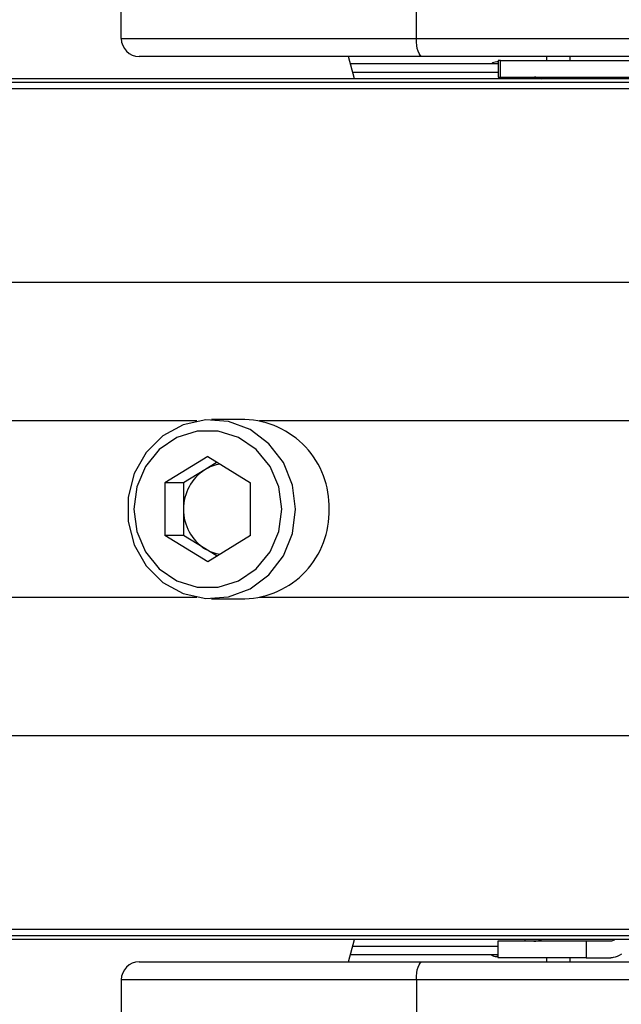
# Model space of a CAD drawing. Header units: millimetres. Extents: x 20 to 26059, y 28 to 17777.
# Tile 49 of 90: x 8803 to 8870, y 13209 to 13319. Entities that reach past the tile are written whole.
import ezdxf

# ---------------------------------------------------------------- set-up
doc = ezdxf.new("R2010")
doc.units = ezdxf.units.MM
doc.header["$LTSCALE"] = 2
doc.layers.add('COMPONENT_GEOMETRY', color=7, linetype='Continuous')
doc.styles.add('SLDTEXTSTYLE0', font='TXT', dxfattribs={"width": 0.75})
doc.dimstyles.new('SLDDIMSTYLE0', dxfattribs={"dimtxt": 150, "dimasz": 6.604, "dimexe": 0, "dimexo": 0.0625, "dimgap": 37.5, "dimtad": 0, "dimtih": 1, "dimtoh": 1, "dimdec": 0, "dimrnd": 1e-09, "dimzin": 12, "dimdsep": 46, "dimtxsty": 'SLDTEXTSTYLE0', "dimsah": 1, "dimcen": 0.09, "dimadec": 0, "dimazin": 3, "dimtfac": 1, "dimtdec": 0, "dimtofl": 0, "dimtmove": 0, "dimatfit": 3, "dimfxl": 1, "dimfrac": 2, "dimtolj": 1, "dimtzin": 12, "dimarcsym": 0})

# ---------------------------------------------------------------- blocks, each defined once
blk = doc.blocks.new('_D')
at = {"layer": 'COMPONENT_GEOMETRY', "color": 7}
for p, q in [((8742.94, 17777.25), (8697.24, 17777.25)), ((8697.24, 17777.25), (8697.24, 17539.12)), ((9453.98, 17777.25), (9499.68, 17777.25)), ((9499.68, 17777.25), (9499.68, 17539.12)), ((2197.17, 13286.24), (2197.17, 17567.56)), ((15999.75, 13309.49), (15999.75, 17567.56)), ((2197.17, 17561.21), (8628.2, 17561.21)), ((15999.75, 17561.21), (9568.72, 17561.21)), ((8697.24, 17539.12), (8742.94, 17539.12)), ((9499.68, 17539.12), (9453.98, 17539.12))]:
    blk.add_line(p, q, dxfattribs=at)
for points in [[(2197.17, 17561.21), (2203.77, 17560.19), (2203.77, 17562.22)], [(15999.75, 17561.21), (15993.15, 17562.22), (15993.15, 17560.19)]]:
    blk.add_solid(points, dxfattribs=at)
at = {"layer": 'COMPONENT_GEOMETRY', "color": 7, "char_height": 150, "attachment_point": 1, "style": 'SLDTEXTSTYLE0'}
for s, insert in [('22\'7.70"', (8742.94, 17732.48)), ('6901mm', (8689.29, 17508.06))]:
    blk.add_mtext(s, dxfattribs=dict(at, insert=insert))

msp = doc.modelspace()

# ---------------------------------------------------------------- linework, layer by layer
at = {"color": 7, "linetype": 'Continuous', "lineweight": 25}
for p, q in [((8814.08, 13316.93), (8814.08, 13326.93)), ((8846.98, 13316.93), (8846.98, 13326.93)), ((8814.08, 13316.93), (8846.98, 13316.93)), ((8846.98, 13316.93), (8931.79, 13316.93)), ((8847.66, 13314.93), (8816.08, 13314.93)), ((8840.08, 13312.43), (8839.4, 13314.93)), ((8932.48, 13314.93), (8847.66, 13314.93)), ((8861.48, 13314.93), (8861.48, 13314.48)), ((8861.48, 13314.93), (8861.48, 13314.48)), ((8864.08, 13314.93), (8864.08, 13314.48)), ((8864.08, 13314.93), (8864.08, 13314.48)), ((8856.12, 13314.13), (8839.62, 13314.13)), ((8856.12, 13314.33), (8855.95, 13314.33)), ((8856.12, 13314.48), (8856.12, 13312.63)), ((8856.35, 13314.48), (8856.12, 13314.48)), ((8856.35, 13312.63), (8856.35, 13314.48)), ((8856.35, 13314.48), (8892.08, 13314.48)), ((8903.19, 13312.43), (8509.31, 13312.43)), ((8856.12, 13312.63), (8856.35, 13312.63)), ((8856.35, 13312.63), (8892.08, 13312.63)), ((8899.34, 13312.04), (7646.9, 13312.04)), ((8827.86, 13274.43), (8824.14, 13274.43)), ((8823.72, 13270.3), (8818.95, 13267.37)), ((8824.76, 13269.67), (8823.41, 13268.83)), ((8823.72, 13270.3), (8828.49, 13267.37)), ((8823.41, 13268.83), (8821.02, 13267.37)), ((8818.95, 13267.37), (8818.95, 13261.5)), ((8821.02, 13267.37), (8818.95, 13267.37)), ((8821.02, 13267.37), (8821.02, 13264.43)), ((8828.49, 13261.5), (8828.49, 13267.37)), ((8821.02, 13264.43), (8821.02, 13261.5)), ((8823.72, 13258.56), (8818.95, 13261.5)), ((8821.02, 13261.5), (8818.95, 13261.5)), ((8823.41, 13260.03), (8821.02, 13261.5)), ((8828.49, 13261.5), (8823.72, 13258.56)), ((8824.76, 13259.2), (8823.41, 13260.03)), ((8824.14, 13254.43), (8827.86, 13254.43)), ((8899.34, 13216.82), (7646.9, 13216.82)), ((8903.19, 13216.43), (7668.86, 13216.43)), ((8839.4, 13213.93), (8840.08, 13216.43)), ((8856.08, 13216.23), (8856.08, 13214.38)), ((8865.9, 13216.23), (8856.08, 13216.23)), ((8865.9, 13216.23), (8865.9, 13214.38)), ((8868.58, 13216.23), (8865.9, 13216.23)), ((8856.08, 13214.73), (8839.62, 13214.73)), ((8816.08, 13213.93), (8847.66, 13213.93)), ((8847.66, 13213.93), (8932.48, 13213.93)), ((8856.08, 13214.53), (8855.95, 13214.53)), ((8865.9, 13214.38), (8856.08, 13214.38)), ((8861.48, 13214.38), (8861.48, 13213.93)), ((8861.48, 13214.38), (8861.48, 13213.93)), ((8864.08, 13214.38), (8864.08, 13213.93)), ((8864.08, 13214.38), (8864.08, 13213.93)), ((8865.9, 13214.38), (8868.68, 13214.38)), ((8814.08, 13211.93), (8814.08, 13201.93)), ((8846.98, 13211.93), (8814.08, 13211.93)), ((8931.79, 13211.93), (8846.98, 13211.93)), ((8846.98, 13211.93), (8846.98, 13201.93))]:
    msp.add_line(p, q, dxfattribs=at)
at = {"color": 8, "linetype": 'Continuous', "lineweight": 25}
for p, q in [((8839.88, 13313.18), (8856.12, 13313.18)), ((8859.11, 13312.63), (8859.1, 13312.43)), ((8895.82, 13311.33), (7372.46, 13311.33)), ((8895.1, 13289.73), (7373.21, 13289.73)), ((8822.5, 13274.28), (7787.95, 13274.28)), ((8899.19, 13274.28), (8829.5, 13274.28)), ((8822.5, 13254.58), (7787.95, 13254.58)), ((8899.19, 13254.58), (8829.5, 13254.58)), ((8895.1, 13239.13), (7373.21, 13239.13)), ((8895.82, 13217.53), (7372.46, 13217.53)), ((8859.11, 13216.23), (8859.1, 13216.43)), ((8839.88, 13215.68), (8856.08, 13215.68))]:
    msp.add_line(p, q, dxfattribs=at)
at = {"color": 7, "linetype": 'Continuous', "lineweight": 25, "flags": 128}
for points in [[(8847.66, 13314.93), (8847.53, 13314.97), (8847.4, 13315.08), (8847.28, 13315.27), (8847.18, 13315.52), (8847.09, 13315.82), (8847.03, 13316.17), (8846.99, 13316.54), (8846.98, 13316.93)], [(8833.52, 13264.43), (8833.17, 13267.13), (8832.16, 13269.63), (8830.54, 13271.74), (8828.46, 13273.31), (8826.05, 13274.22), (8823.5, 13274.41), (8820.99, 13273.85), (8818.72, 13272.6), (8816.86, 13270.74), (8815.53, 13268.42), (8814.84, 13265.79), (8814.84, 13263.07), (8815.53, 13260.45), (8816.86, 13258.12), (8818.72, 13256.26), (8820.99, 13255.01), (8823.5, 13254.46), (8826.05, 13254.64), (8828.46, 13255.55), (8830.54, 13257.12), (8832.16, 13259.24), (8833.17, 13261.73), (8833.52, 13264.43)], [(8831.98, 13264.43), (8831.65, 13266.91), (8830.67, 13269.19), (8829.13, 13271.08), (8827.15, 13272.44), (8824.9, 13273.14), (8822.55, 13273.14), (8820.29, 13272.44), (8818.31, 13271.08), (8816.78, 13269.19), (8815.8, 13266.91), (8815.46, 13264.43), (8815.8, 13261.95), (8816.78, 13259.67), (8818.31, 13257.78), (8820.29, 13256.43), (8822.55, 13255.72), (8824.9, 13255.72), (8827.15, 13256.43), (8829.13, 13257.78), (8830.67, 13259.67), (8831.65, 13261.95), (8831.98, 13264.43)], [(8846.98, 13211.93), (8846.99, 13212.32), (8847.03, 13212.7), (8847.09, 13213.04), (8847.18, 13213.35), (8847.28, 13213.6), (8847.4, 13213.78), (8847.53, 13213.89), (8847.66, 13213.93)]]:
    msp.add_lwpolyline(points, dxfattribs=at)
at = {"color": 7, "linetype": 'Continuous', "lineweight": 25}
for centre, radius, start, end in [((8816.08, 13316.93), 2, 180, 270), ((8855.95, 13313.33), 1, 90, 126.8699), ((8827.56, 13264.74), 9.69, 358.1628, 88.206), ((8826.17, 13264.49), 5.15, 122.4603, 180.6356), ((8825.81, 13264.94), 4.58, 99.0836, 121.6968), ((8826.17, 13264.37), 5.15, 179.3644, 237.5397), ((8827.56, 13264.12), 9.69, 271.794, 1.8372), ((8825.81, 13263.93), 4.58, 238.3032, 260.9164), ((8860.08, 13218.23), 2, 270, 295.8419), ((8855.95, 13215.53), 1, 233.1301, 270), ((8816.08, 13211.93), 2, 90, 180)]:
    msp.add_arc(centre, radius, start, end, dxfattribs=at)
for points, knots in [([(8860.08, 13312.63), (8860.31, 13312.62), (8860.61, 13312.61), (8860.85, 13312.46), (8860.9, 13312.43)], [0, 0, 0, 0, 0.803632, 1, 1, 1, 1]), ([(8860.93, 13312.43), (8860.85, 13312.48), (8860.61, 13312.61), (8860.33, 13312.62), (8860.16, 13312.63)], [0, 0, 0, 0, 0.352331, 1, 1, 1, 1]), ([(8869.12, 13216.43), (8869.06, 13216.38), (8868.89, 13216.25), (8868.7, 13216.24), (8868.58, 13216.23)], [0, 0, 0, 0, 0.352331, 1, 1, 1, 1]), ([(8869.84, 13214.78), (8869.54, 13214.61), (8869.16, 13214.4), (8868.77, 13214.39), (8868.68, 13214.38)], [0, 0, 0, 0, 0.774818, 1, 1, 1, 1])]:
    msp.add_open_spline(points, degree=3, knots=knots, dxfattribs=at)

# ---------------------------------------------------------------- dimensions: what is measured, and where the dimension line sits
at = {"layer": 'COMPONENT_GEOMETRY', "color": 7}
dim = msp.add_linear_dim(base=(2197.17, 17561.21), p1=(15999.75, 13306.95), p2=(2197.17, 13283.7), dimstyle='SLDDIMSTYLE0', dxfattribs=at)
dim.commit()
dim.dimension.update_dxf_attribs({"geometry": '_D', "text_midpoint": (9098.46, 17561.21), "dimtype": 160})

doc.saveas('drawing.dxf')
